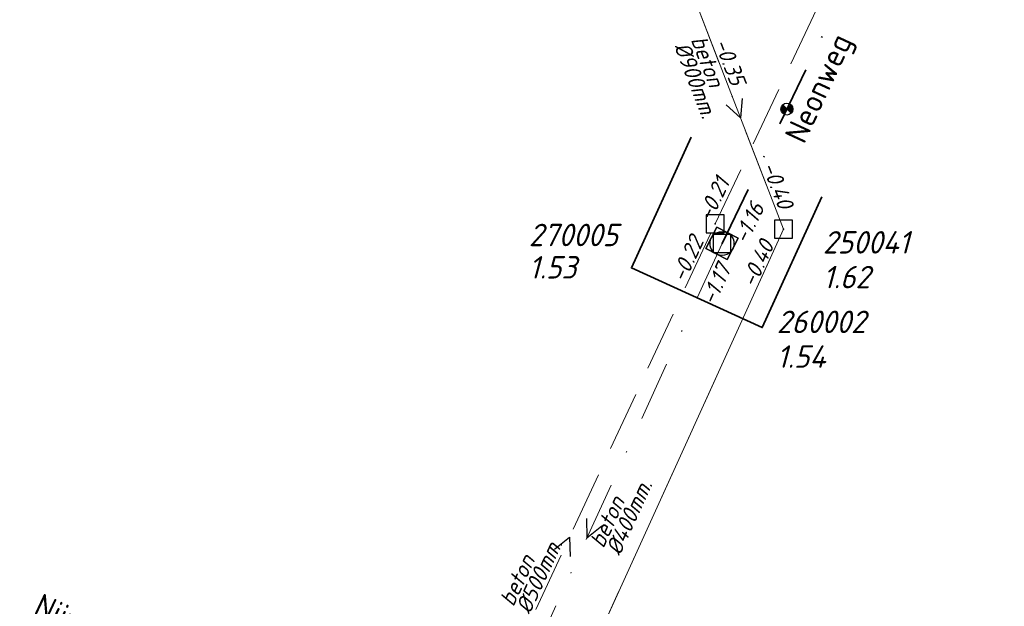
# Model space of a CAD drawing. Header units: metres. Extents: x 152202 to 157341, y 461610 to 468701.
# Tile 39 of 238: x 152525 to 152607, y 464777 to 464826. Entities that reach past the tile are written whole.
import ezdxf
from ezdxf.enums import TextEntityAlignment as Align
from ezdxf.lldxf.tags import DXFTag

# ---------------------------------------------------------------- set-up
doc = ezdxf.new("R2010")
doc.units = ezdxf.units.M
doc.header["$PDMODE"] = 64
doc.header["$PDSIZE"] = 1.5
doc.linetypes.add('RI-HWA', pattern=[7.4, 5, -2.4])
doc.linetypes.add('RI-VWA', pattern=[11, 5, -3, 0, -3])
doc.layers.get('0').update_dxf_attribs({"linetype": 'CONTINUOUS'})
for name, color, linetype, lineweight in [('B-OI-RI-HWA-BOB-T18', 150, 'CONTINUOUS', 18), ('B-OI-RI-HWA-MATERIAAL-T18', 150, 'CONTINUOUS', 18), ('B-OI-RI-HWA-PUTDEKSELHOOGTE-T25', 150, 'CONTINUOUS', 25), ('B-OI-RI-HWA-PUTNUMMER-T25', 150, 'CONTINUOUS', 25), ('B-OI-RI-HWA_DIAMETER-T18', 150, 'CONTINUOUS', 18), ('B-OI-RI-HWA_RIOOLPUT-S', 150, 'CONTINUOUS', 25), ('B-OI-RI-HWA_TRANSPORTLEIDING-G', 150, 'RI-HWA', 18), ('B-OI-RI-PERSLEIDING-G', 210, 'RI-PERS', 18), ('B-OI-RI-STROOMRICHTING-S', 252, 'CONTINUOUS', 25), ('B-OI-RI-VWA-BOB-T18', 34, 'CONTINUOUS', 18), ('B-OI-RI-VWA-DIAMETER-T18', 34, 'CONTINUOUS', 18), ('B-OI-RI-VWA-MATERIAAL-T18', 34, 'CONTINUOUS', 18), ('B-OI-RI-VWA_PUTDEKSELHOOGTE-T25', 34, 'CONTINUOUS', 25), ('B-OI-RI-VWA_PUTNUMMER-T25', 34, 'CONTINUOUS', 25), ('B-OI-RI-VWA_RIOOLPUT-S', 34, 'CONTINUOUS', 25), ('B-OI-RI-VWA_TRANSPORTLEIDING-G', 34, 'RI-VWA', 18), ('B-RO-OG-TOPOGRAFIE-T18', 2, 'CONTINUOUS', 18), ('N-OI-RI-VRIJVERVAL_HULPSTUK-S', 210, 'CONTINUOUS', 25), ('N-OI-RI-VWA-BOB-T18', 36, 'CONTINUOUS', 18), ('N-OI-RI-VWA_PUTDEKSELHOOGTE-T25', 36, 'CONTINUOUS', 25), ('N-OI-RI-VWA_PUTNUMMER-T25', 36, 'CONTINUOUS', 25), ('N-OI-RI-VWA_RIOOLPUT-S', 36, 'CONTINUOUS', 25), ('N-OI-RI-VWA_TRANSPORTLEIDING-G', 36, 'RI-VWA', 35), ('N-RO-KG-GRENS_WERK-G', 7, 'XX-WERKGRENS', 35)]:
    doc.layers.add(name, color=color, linetype=linetype, lineweight=lineweight)
doc.styles.add('NLCS-ISO-M200-T18', font='NLCS-ISO.ttf', dxfattribs={"height": 360})
doc.styles.add('NLCS-ISO-M750-T18_CURSIEF', font='NLCS-ISO.ttf', dxfattribs={"oblique": 15, "height": 1.35})
doc.styles.add('NLCS-ISO-M750-T25_CURSIEF', font='NLCS-ISO.ttf', dxfattribs={"oblique": 15, "height": 1.875})
tags = doc.linetypes.add('RI-PERS', pattern='A,7,-2,["P",Standard,S=1.8,R=0,X=-0.5,Y=-0.9],-2,7,-2,[102,NLCS.SHX,S=1,R=180,X=0,Y=0],-2', length=22).pattern_tags.tags
tags[6] = DXFTag(74, 10)
doc.linetypes.add('XX-WERKGRENS', pattern='A,0,[137,NLCS.SHX,S=0.1,R=0,X=-1.1,Y=-1.35],-6', length=6)

# ---------------------------------------------------------------- blocks, each defined once
blk = doc.blocks.new('ACMAP_ANN_TEMPLATE_vwa-nap-l')
at = {"style": 'NLCS-ISO-M750-T18_CURSIEF', "oblique": 15}
blk.add_attdef('vwa-nap-l', (3.3, 0.2), '', height=1.35, dxfattribs=at)
blk = doc.blocks.new('ACMAP_ANN_TEMPLATE_vwa-puth')
at = {"style": 'NLCS-ISO-M750-T25_CURSIEF', "oblique": 15}
blk.add_attdef('vwa-puth', (-3, 5), '', height=1.875, dxfattribs=at)
blk = doc.blocks.new('ACMAP_ANN_TEMPLATE_vwa-putnr')
at = {"style": 'NLCS-ISO-M750-T25_CURSIEF', "oblique": 15}
blk.add_attdef('vaw-putnr', (-3, 7.9), '', height=1.875, dxfattribs=at)
blk = doc.blocks.new('ACMAP_ANN_TEMPLATE_hwa-diam')
at = {"style": 'NLCS-ISO-M750-T18_CURSIEF', "oblique": 15}
blk.add_attdef('hwa-diam', (-3.7, -1.3), '', height=1.35, dxfattribs=at)
blk = doc.blocks.new('ACMAP_ANN_TEMPLATE_hwa-materiaal')
at = {"style": 'NLCS-ISO-M750-T18_CURSIEF', "oblique": 15}
blk.add_attdef('hwa-mat', (-3.7, 0.2), '', height=1.35, dxfattribs=at)
blk = doc.blocks.new('ACMAP_ANN_TEMPLATE_hwa-nap-l')
at = {"style": 'NLCS-ISO-M750-T18_CURSIEF', "oblique": 15}
blk.add_attdef('hwa-nap-l', (3.3, 0.2), '', height=1.35, dxfattribs=at)
blk = doc.blocks.new('ACMAP_ANN_TEMPLATE_hwa-nap-r')
at = {"style": 'NLCS-ISO-M750-T18_CURSIEF', "oblique": 15}
blk.add_attdef('hwa-nap-r', (-5.6, 0.2), '', height=1.35, dxfattribs=at)
blk = doc.blocks.new('ACMAP_ANN_TEMPLATE_vwa-diam')
at = {"style": 'NLCS-ISO-M750-T18_CURSIEF', "oblique": 15}
blk.add_attdef('vwa-diam', (0.3, -1.3), '', height=1.35, dxfattribs=at)
blk = doc.blocks.new('ACMAP_ANN_TEMPLATE_vwa-materiaal')
at = {"style": 'NLCS-ISO-M750-T18_CURSIEF', "oblique": 15}
blk.add_attdef('vwa-mat', (0.3, 0.2), '', height=1.35, dxfattribs=at)
blk = doc.blocks.new('ACMAP_ANN_TEMPLATE_vwa-nap-r')
at = {"style": 'NLCS-ISO-M750-T18_CURSIEF', "oblique": 15}
blk.add_attdef('vwa-nap-r', (-5.6, 0.2), '', height=1.35, dxfattribs=at)
blk = doc.blocks.new('ACMAP_ANN_TEMPLATE_hwa-puth')
at = {"color": 0, "linetype": 'ByBlock', "style": 'NLCS-ISO-M750-T25_CURSIEF', "oblique": 15}
blk.add_attdef('hwa-puth', (-9, -6.8), '', height=1.875, dxfattribs=at)
blk = doc.blocks.new('ACMAP_ANN_TEMPLATE_hwa-putnr')
at = {"color": 0, "linetype": 'ByBlock', "style": 'NLCS-ISO-M750-T25_CURSIEF', "oblique": 15}
blk.add_attdef('hwa-putnr', (-9, -4.1), '', height=1.875, dxfattribs=at)
blk = doc.blocks.new('SRI-HULP')
h = blk.add_hatch(color=256)
h.dxf.hatch_style = 1
h.paths.add_polyline_path([(-0.71, 0.71, 0.198912), (-1, 0, 0.198912), (-0.71, -0.71), (0, 0)])
h = blk.add_hatch(color=256)
h.dxf.hatch_style = 1
h.paths.add_polyline_path([(1, 0, 0.198912), (0.71, 0.71), (0, 0), (0.71, -0.71, 0.198912)])
for p, q in [((-0.71, 0.71), (0.71, -0.71)), ((-0.71, -0.71), (0.71, 0.71))]:
    blk.add_line(p, q)
blk.add_circle((0, 0), 1)
blk = doc.blocks.new('B-SRI-PUT_VWA-SO')
at = {"flags": 128}
blk.add_lwpolyline([(-2, 2), (2, 2), (2, -2), (-2, -2)], close=True, dxfattribs=at)
at = {"lineweight": -3, "flags": 128}
blk.add_lwpolyline([(2, -2), (2, 2), (-2, 2), (-2, -2)], close=True, dxfattribs=at)
at = {"lineweight": -3}
blk.add_circle((0, 0), 2, dxfattribs=at)

msp = doc.modelspace()

# ---------------------------------------------------------------- linework, layer by layer
at = {"layer": 'B-OI-RI-HWA_RIOOLPUT-S'}
msp.add_point((152582.98, 464809.04), dxfattribs=at)
at = {"layer": 'B-OI-RI-HWA_TRANSPORTLEIDING-G'}
for p, q in [((152582.98, 464809.04), (152606.19, 464857.99)), ((152558.67, 464756.7), (152582.98, 464809.04))]:
    msp.add_line(p, q, dxfattribs=at)
at = {"layer": 'B-OI-RI-PERSLEIDING-G'}
for p, q in [((152581.5, 464827.2), (152588.7, 464808.6)), ((152588.7, 464808.6), (152549.2, 464721.7))]:
    msp.add_line(p, q, dxfattribs=at)
at = {"layer": 'B-OI-RI-STROOMRICHTING-S'}
for points in [[(152585.25, 464819.5), (152585.1, 464817.9), (152583.91, 464818.98)], [(152572.23, 464784.41), (152572.28, 464782.8), (152573.53, 464783.81)], [(152569.57, 464781.87), (152570.83, 464782.87), (152570.87, 464781.26)]]:
    msp.add_lwpolyline(points, dxfattribs=at)
at = {"layer": 'B-OI-RI-VWA_RIOOLPUT-S'}
for p in [(152588.7, 464808.6), (152583.56, 464807.4)]:
    msp.add_point(p, dxfattribs=at)
at = {"layer": 'B-OI-RI-VWA_TRANSPORTLEIDING-G'}
for p, q in [((152581.5, 464827.2), (152588.7, 464808.6)), ((152588.7, 464808.6), (152549.2, 464721.7)), ((152583.56, 464807.4), (152561, 464758.2))]:
    msp.add_line(p, q, dxfattribs=at)
at = {"layer": 'N-OI-RI-VWA_RIOOLPUT-S'}
msp.add_point((152583.56, 464807.4), dxfattribs=at)
at = {"layer": 'N-OI-RI-VWA_TRANSPORTLEIDING-G'}
msp.add_line((152583.56, 464807.4), (152607.14, 464856.15), dxfattribs=at)
at = {"layer": 'N-RO-KG-GRENS_WERK-G', "ltscale": 0.5, "flags": 128}
msp.add_lwpolyline([(152580.978, 464816.274), (152575.998, 464805.356), (152586.916, 464800.376), (152591.896, 464811.294)], dxfattribs=at)

# ---------------------------------------------------------------- block references
at = {"layer": 'B-OI-RI-HWA-BOB-T18'}
ref = msp.add_blockref('ACMAP_ANN_TEMPLATE_hwa-nap-l', (152581.439, 464806.107), dxfattribs=dict(at, rotation=64.63168931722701))
ref.add_attrib('hwa-nap-l', '-0.21', (152582.672, 464809.174), dxfattribs={"layer": '0', "color": 0, "linetype": 'ByBlock', "height": 1.35, "rotation": 64.63169, "style": 'NLCS-ISO-M750-T18_CURSIEF', "oblique": 15})
ref = msp.add_blockref('ACMAP_ANN_TEMPLATE_hwa-nap-r', (152582.98, 464809.04), dxfattribs=dict(at, rotation=65.08686942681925))
ref.add_attrib('hwa-nap-r', '-0.22', (152580.44, 464804.045), dxfattribs={"layer": '0', "color": 0, "linetype": 'ByBlock', "height": 1.35, "rotation": 65.08687, "style": 'NLCS-ISO-M750-T18_CURSIEF', "oblique": 15})
at = {"layer": 'B-OI-RI-HWA-MATERIAAL-T18'}
ref = msp.add_blockref('ACMAP_ANN_TEMPLATE_hwa-materiaal', (152567.871, 464780.255), dxfattribs=dict(at, rotation=65.08686942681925))
ref.add_attrib('hwa-mat', 'beton', (152566.131, 464776.983), dxfattribs={"layer": '0', "color": 0, "linetype": 'ByBlock', "height": 1.35, "rotation": 65.08687, "style": 'NLCS-ISO-M750-T18_CURSIEF', "oblique": 15})
at = {"layer": 'B-OI-RI-HWA-PUTDEKSELHOOGTE-T25'}
msp.add_blockref('ACMAP_ANN_TEMPLATE_hwa-puth', (152576.424, 464811.268), dxfattribs=at).add_auto_attribs({'hwa-puth': '1.53'})
at = {"layer": 'B-OI-RI-HWA-PUTNUMMER-T25'}
msp.add_blockref('ACMAP_ANN_TEMPLATE_hwa-putnr', (152576.424, 464811.268), dxfattribs=at).add_auto_attribs({'hwa-putnr': '270005'})
at = {"layer": 'B-OI-RI-HWA_DIAMETER-T18'}
ref = msp.add_blockref('ACMAP_ANN_TEMPLATE_hwa-diam', (152567.871, 464780.255), dxfattribs=dict(at, rotation=65.08686942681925))
ref.add_attrib('hwa-diam', '%%c500mm.', (152567.492, 464776.351), dxfattribs={"layer": '0', "color": 0, "linetype": 'ByBlock', "height": 1.35, "rotation": 65.08687, "style": 'NLCS-ISO-M750-T18_CURSIEF', "oblique": 15})
at = {"layer": 'B-OI-RI-VWA-BOB-T18'}
ref = msp.add_blockref('ACMAP_ANN_TEMPLATE_vwa-nap-l', (152581.5, 464827.2), dxfattribs=dict(at, rotation=291.1612598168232))
ref.add_attrib('vwa-nap-l', '-0.35', (152582.878, 464824.195), dxfattribs={"layer": '0', "color": 0, "linetype": 'ByBlock', "height": 1.35, "rotation": 291.16126, "style": 'NLCS-ISO-M750-T18_CURSIEF', "oblique": 15})
ref = msp.add_blockref('ACMAP_ANN_TEMPLATE_vwa-nap-r', (152588.7, 464808.6), dxfattribs=dict(at, rotation=291.1612598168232))
ref.add_attrib('vwa-nap-r', '-0.40', (152586.865, 464813.895), dxfattribs={"layer": '0', "color": 0, "linetype": 'ByBlock', "height": 1.35, "rotation": 291.16126, "style": 'NLCS-ISO-M750-T18_CURSIEF', "oblique": 15})
ref = msp.add_blockref('ACMAP_ANN_TEMPLATE_vwa-nap-l', (152585.116, 464800.526), dxfattribs=dict(at, rotation=65.55604521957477))
ref.add_attrib('vwa-nap-l', '-0.40', (152586.299, 464803.613), dxfattribs={"layer": '0', "color": 0, "linetype": 'ByBlock', "height": 1.35, "rotation": 65.55605, "style": 'NLCS-ISO-M750-T18_CURSIEF', "oblique": 15})
ref = msp.add_blockref('ACMAP_ANN_TEMPLATE_vwa-nap-l', (152581.734, 464799.056), dxfattribs=dict(at, rotation=65.36681214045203))
ref.add_attrib('vwa-nap-l', '-1.17', (152582.928, 464802.139), dxfattribs={"layer": '0', "color": 0, "linetype": 'ByBlock', "height": 1.35, "rotation": 65.36681, "style": 'NLCS-ISO-M750-T18_CURSIEF', "oblique": 15})
at = {"layer": 'B-OI-RI-VWA-DIAMETER-T18'}
ref = msp.add_blockref('ACMAP_ANN_TEMPLATE_vwa-diam', (152580.635, 464824.639), dxfattribs=dict(at, rotation=291.1612598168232))
ref.add_attrib('vwa-diam', '%%c900mm.', (152579.531, 464823.889), dxfattribs={"layer": '0', "color": 0, "linetype": 'ByBlock', "height": 1.35, "rotation": 291.16126, "style": 'NLCS-ISO-M750-T18_CURSIEF', "oblique": 15})
ref = msp.add_blockref('ACMAP_ANN_TEMPLATE_vwa-diam', (152573.713, 464781.507), dxfattribs=dict(at, rotation=65.36681214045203))
ref.add_attrib('vwa-diam', '%%c400mm.', (152575.019, 464781.238), dxfattribs={"layer": '0', "color": 0, "linetype": 'ByBlock', "height": 1.35, "rotation": 65.36681, "style": 'NLCS-ISO-M750-T18_CURSIEF', "oblique": 15})
at = {"layer": 'B-OI-RI-VWA-MATERIAAL-T18'}
ref = msp.add_blockref('ACMAP_ANN_TEMPLATE_vwa-materiaal', (152580.635, 464824.639), dxfattribs=dict(at, rotation=291.1612598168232))
ref.add_attrib('vwa-mat', 'beton', (152580.929, 464824.431), dxfattribs={"layer": '0', "color": 0, "linetype": 'ByBlock', "height": 1.35, "rotation": 291.16126, "style": 'NLCS-ISO-M750-T18_CURSIEF', "oblique": 15})
ref = msp.add_blockref('ACMAP_ANN_TEMPLATE_vwa-materiaal', (152573.713, 464781.507), dxfattribs=dict(at, rotation=65.36681214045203))
ref.add_attrib('vwa-mat', 'beton', (152573.656, 464781.863), dxfattribs={"layer": '0', "color": 0, "linetype": 'ByBlock', "height": 1.35, "rotation": 65.36681, "style": 'NLCS-ISO-M750-T18_CURSIEF', "oblique": 15})
at = {"layer": 'B-OI-RI-VWA_PUTDEKSELHOOGTE-T25'}
ref = msp.add_blockref('ACMAP_ANN_TEMPLATE_vwa-puth', (152594.987, 464798.653), dxfattribs=at)
ref.add_attrib('vwa-puth', '1.62', (152591.987, 464803.653), dxfattribs={"layer": '0', "color": 0, "linetype": 'ByBlock', "height": 1.875, "style": 'NLCS-ISO-M750-T25_CURSIEF', "oblique": 15})
at = {"layer": 'B-OI-RI-VWA_PUTNUMMER-T25'}
ref = msp.add_blockref('ACMAP_ANN_TEMPLATE_vwa-putnr', (152594.987, 464798.653), dxfattribs=at)
ref.add_attrib('vaw-putnr', '250041', (152591.987, 464806.553), dxfattribs={"layer": '0', "color": 0, "linetype": 'ByBlock', "height": 1.875, "style": 'NLCS-ISO-M750-T25_CURSIEF', "oblique": 15})
at = {"layer": 'N-OI-RI-VRIJVERVAL_HULPSTUK-S', "xscale": 0.5, "yscale": 0.5, "zscale": 0.5}
msp.add_blockref('SRI-HULP', (152588.984, 464818.625), dxfattribs=at)
at = {"layer": 'N-OI-RI-VWA-BOB-T18', "rotation": 64.18730307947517}
msp.add_blockref('ACMAP_ANN_TEMPLATE_vwa-nap-l', (152584.375, 464804.188), dxfattribs=at).add_auto_attribs({'vwa-nap-l': '-1.16'})
at = {"layer": 'N-OI-RI-VWA_PUTDEKSELHOOGTE-T25'}
msp.add_blockref('ACMAP_ANN_TEMPLATE_vwa-puth', (152591.136, 464792.012), dxfattribs=at).add_auto_attribs({'vwa-puth': '1.54'})
at = {"layer": 'N-OI-RI-VWA_PUTNUMMER-T25'}
msp.add_blockref('ACMAP_ANN_TEMPLATE_vwa-putnr', (152591.136, 464792.012), dxfattribs=at).add_auto_attribs({'vaw-putnr': '260002'})
at = {"layer": 'N-OI-RI-VWA_RIOOLPUT-S', "xscale": 0.4999999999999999, "yscale": 0.4999999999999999, "zscale": 0.4999999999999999, "rotation": 152.5945190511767}
msp.add_blockref('B-SRI-PUT_VWA-SO', (152583.56, 464807.4), dxfattribs=at)

# ---------------------------------------------------------------- texts
at = {"layer": 'B-RO-OG-TOPOGRAFIE-T18', "style": 'NLCS-ISO-M200-T18'}
for s, rotation, p in [('Neonweg', 65.1, (152591.859, 464820.263)), ('Nijverheidsweg-Noord', 334.9, (152537.081, 464772.047))]:
    msp.add_text(s, height=1.875, rotation=rotation, dxfattribs=at).set_placement(p, align=Align.MIDDLE)

doc.saveas('drawing.dxf')
